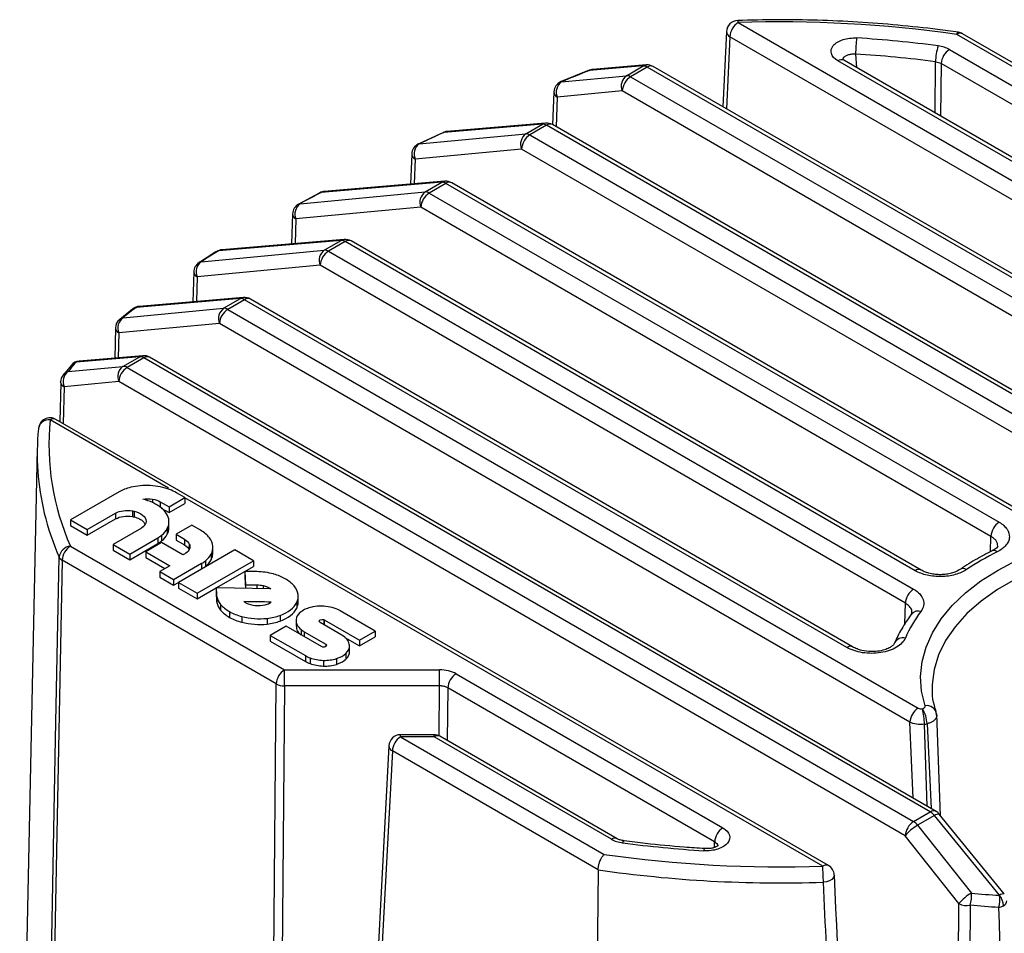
# Paper-space layout '_Isométrica' of a CAD drawing. Header units: millimetres. Extents: x -42 to 42, y -54 to 63.
# Tile 6 of 7: x -33 to 10, y 24 to 63. Entities that reach past the tile are written whole.
import ezdxf

# ---------------------------------------------------------------- set-up
doc = ezdxf.new("R2010")
doc.units = ezdxf.units.MM

psp = doc.layouts.new('_Isométrica')

# ---------------------------------------------------------------- linework, layer by layer
at = {"color": 7, "linetype": 'Continuous', "lineweight": 25}
for p, q in [((-1.815, 62.846), (31.344, 43.703)), ((-2.315, 62.462), (-2.472, 59.236)), ((-2.169, 62.241), (-2.32, 59.147)), ((30.991, 43.098), (-2.169, 62.241)), ((16.301, 57.3), (7.566, 62.342)), ((16.551, 57.324), (7.816, 62.367)), ((3.228, 61.498), (3.263, 60.914)), ((7.254, 61.693), (14.865, 57.3)), ((-5.89, 60.985), (-8.195, 60.79)), ((-5.755, 61.027), (-8.06, 60.833)), ((-6.609, 60.569), (-5.89, 60.985)), ((-5.713, 60.937), (-6.432, 60.522)), ((28.039, 41.453), (-5.713, 60.937)), ((28.288, 41.478), (-5.463, 60.962)), ((13.921, 54.592), (2.467, 61.204)), ((14.171, 54.617), (2.717, 61.229)), ((6.635, 58.967), (6.658, 61.165)), ((6.9, 61.088), (6.876, 58.828)), ((14.511, 56.694), (6.9, 61.088)), ((-8.202, 60.799), (-9.411, 60.314)), ((-9.399, 60.306), (-6.609, 60.569)), ((-8.202, 60.799), (-8.202, 60.799)), ((-6.432, 60.522), (27.319, 41.038)), ((-9.41, 60.314), (-9.411, 60.314)), ((-9.722, 59.871), (-9.778, 58.464)), ((-9.575, 59.654), (-9.627, 58.377)), ((-6.786, 59.917), (-9.575, 59.654)), ((26.966, 40.432), (-6.786, 59.917)), ((-10.211, 58.49), (-14.444, 58.133)), ((-10.076, 58.533), (-14.309, 58.175)), ((-10.93, 58.075), (-10.211, 58.49)), ((-10.034, 58.443), (-10.754, 58.028)), ((19.596, 41.337), (-10.034, 58.443)), ((19.846, 41.362), (-9.784, 58.468)), ((-14.49, 58.119), (-15.523, 57.641)), ((-15.501, 57.644), (-10.93, 58.075)), ((-10.754, 58.028), (15.09, 43.108)), ((-15.824, 57.205), (-15.869, 55.914)), ((-11.107, 57.422), (-15.677, 56.991)), ((14.737, 42.503), (-11.107, 57.422)), ((-15.677, 56.991), (-15.715, 55.927)), ((-14.532, 55.996), (-19.708, 55.559)), ((-14.398, 56.038), (-19.573, 55.601)), ((-15.252, 55.58), (-14.532, 55.996)), ((-14.356, 55.948), (-15.075, 55.533)), ((10.758, 41.451), (-14.356, 55.948)), ((11.008, 41.475), (-14.106, 55.973)), ((-19.789, 55.528), (-20.702, 55.04)), ((-20.615, 55.075), (-15.252, 55.58)), ((-15.075, 55.533), (9.389, 41.41)), ((-20.938, 54.635), (-20.978, 53.353)), ((-15.428, 54.928), (-20.792, 54.422)), ((9.036, 40.805), (-15.428, 54.928)), ((-20.792, 54.422), (-20.825, 53.366)), ((-18.854, 53.501), (-24.11, 53.057)), ((-18.719, 53.544), (-23.975, 53.1)), ((-19.573, 53.086), (-18.854, 53.501)), ((-18.677, 53.454), (-19.396, 53.038)), ((5.787, 39.331), (-18.677, 53.454)), ((6.037, 39.356), (-18.427, 53.478)), ((-24.225, 53.005), (-24.976, 52.531)), ((-24.854, 52.588), (-19.573, 53.086)), ((-19.396, 53.038), (5.717, 38.541)), ((-19.75, 52.433), (-25.031, 51.935)), ((5.364, 37.936), (-19.75, 52.433)), ((-25.177, 52.147), (-25.214, 50.865)), ((-25.031, 51.935), (-25.061, 50.878)), ((-23.175, 51.006), (-27.654, 50.628)), ((-23.04, 51.049), (-27.519, 50.671)), ((-23.894, 50.591), (-23.175, 51.006)), ((-22.998, 50.959), (-23.717, 50.544)), ((2.846, 36.04), (-22.998, 50.959)), ((3.096, 36.064), (-22.748, 50.984)), ((-27.807, 50.548), (-28.354, 50.113)), ((-28.213, 50.184), (-23.894, 50.591)), ((-23.717, 50.544), (5.913, 33.438)), ((-24.071, 49.939), (-28.39, 49.531)), ((5.56, 32.833), (-24.071, 49.939)), ((-28.536, 49.744), (-28.57, 48.452)), ((-28.39, 49.531), (-28.418, 48.465)), ((-27.496, 48.512), (-30.23, 48.281)), ((-27.361, 48.554), (-30.095, 48.324)), ((-28.215, 48.097), (-27.496, 48.512)), ((-27.319, 48.464), (-28.039, 48.049)), ((6.432, 28.98), (-27.319, 48.464)), ((6.682, 29.005), (-27.069, 48.489)), ((-30.429, 48.155), (-30.784, 47.727)), ((-30.567, 47.875), (-28.215, 48.097)), ((-28.039, 48.049), (5.713, 28.565)), ((-30.887, 47.394), (-30.926, 45.727)), ((-28.392, 47.444), (-30.744, 47.222)), ((5.36, 27.96), (-28.392, 47.444)), ((-30.744, 47.222), (-30.781, 45.643)), ((-26.263, 42.866), (-31.344, 45.799)), ((2.065, 26.681), (-31.094, 45.824)), ((-31.842, 45.441), (-31.843, 45.415)), ((-31.894, 44.577), (-32.647, 9.383)), ((-28.378, 42.716), (-30.466, 41.511)), ((-26.941, 42.399), (-26.941, 42.248)), ((-26.611, 42.289), (-26.236, 42.073)), ((-26.611, 42.289), (-26.611, 42.044)), ((-26.236, 42.073), (-25.556, 42.466)), ((-25.556, 42.466), (-25.917, 42.674)), ((-25.556, 42.466), (-25.556, 42.221)), ((1.815, 26.656), (-25.556, 42.457)), ((-27.808, 41.899), (-27.808, 41.654)), ((-27.736, 41.884), (-27.736, 41.64)), ((-26.568, 42.019), (-26.236, 41.828)), ((-26.236, 41.828), (-25.556, 42.221)), ((-26.236, 42.073), (-26.236, 41.828)), ((-30.466, 41.511), (-29.75, 41.097)), ((-30.466, 41.511), (-30.466, 41.266)), ((-29.75, 41.097), (-28.531, 41.801)), ((-29.75, 40.852), (-28.531, 41.556)), ((-28.531, 41.801), (-28.531, 41.556)), ((-27.222, 41.463), (-27.222, 41.442)), ((-26.239, 41.182), (-26.239, 41.427)), ((-30.466, 41.266), (-29.75, 40.852)), ((-29.75, 41.097), (-29.75, 40.852)), ((-27.423, 41.161), (-28.642, 40.457)), ((-26.311, 41.137), (-26.311, 40.892)), ((-25.256, 41.286), (-25.937, 40.893)), ((-24.885, 41.071), (-25.256, 41.286)), ((-27.926, 40.044), (-26.721, 40.74)), ((-26.721, 40.74), (-26.721, 40.495)), ((-26.554, 40.853), (-26.554, 40.608)), ((-25.937, 40.893), (-25.567, 40.679)), ((-25.937, 40.893), (-25.937, 40.648)), ((-25.937, 40.648), (-25.567, 40.434)), ((-25.567, 40.679), (-25.567, 40.434)), ((9.015, 40.145), (9.036, 40.805)), ((-30.471, 40.383), (-21.284, 35.079)), ((-28.642, 40.457), (-27.926, 40.044)), ((-28.642, 40.457), (-28.642, 40.212)), ((-28.642, 40.212), (-27.926, 39.799)), ((-27.926, 39.799), (-26.721, 40.495)), ((-26.557, 40.535), (-27.238, 40.142)), ((-25.645, 40.008), (-26.557, 40.535)), ((-23.416, 40.224), (-25.831, 38.829)), ((-25.367, 40.476), (-25.367, 40.231)), ((-24.356, 40.089), (-24.356, 40.334)), ((-22.611, 39.758), (-23.416, 40.224)), ((-21.637, 34.474), (-30.825, 39.778)), ((-27.926, 40.044), (-27.926, 39.799)), ((-27.238, 40.142), (-26.201, 39.544)), ((-27.238, 40.142), (-27.238, 39.897)), ((-27.238, 39.897), (-26.414, 39.421)), ((-25.026, 38.364), (-22.611, 39.758)), ((-24.671, 39.76), (-24.671, 39.515)), ((-24.428, 40.045), (-24.428, 39.8)), ((-22.611, 39.758), (-22.611, 39.514)), ((-26.201, 39.544), (-26.635, 39.293)), ((-26.043, 38.952), (-24.838, 39.648)), ((-24.838, 39.648), (-24.838, 39.403)), ((-24.211, 38.59), (-22.982, 39.299)), ((-22.982, 39.299), (-22.611, 39.514)), ((-22.982, 39.299), (-22.957, 38.729)), ((-22.471, 39.292), (-22.982, 39.299)), ((-22.982, 39.299), (-22.982, 39.054)), ((-26.635, 39.293), (-26.043, 38.952)), ((-26.635, 39.293), (-26.635, 39.048)), ((-26.635, 39.048), (-26.043, 38.707)), ((-26.043, 38.952), (-26.043, 38.707)), ((-22.982, 39.054), (-22.961, 38.572)), ((-21.737, 39.184), (-21.757, 39.19)), ((-26.043, 38.707), (-25.831, 38.829)), ((-25.831, 38.829), (-25.831, 38.584)), ((-25.831, 38.829), (-25.026, 38.364)), ((-25.831, 38.584), (-25.026, 38.119)), ((-25.026, 38.119), (-24.211, 38.59)), ((-24.211, 38.59), (-24.198, 38.307)), ((-21.872, 38.556), (-24.211, 38.59)), ((-24.211, 38.59), (-24.211, 38.345)), ((-22.957, 38.729), (-22.469, 38.722)), ((-22.957, 38.729), (-22.957, 38.572)), ((-22.469, 38.722), (-22.469, 38.565)), ((-22.197, 38.692), (-22.197, 38.561)), ((-25.026, 38.364), (-25.026, 38.119)), ((-24.211, 38.345), (-24.198, 38.062)), ((-24.198, 38.307), (-24.198, 38.062)), ((-24.185, 38.204), (-24.185, 37.96)), ((-20.694, 37.983), (-20.694, 38.228)), ((-24.024, 37.887), (-24.024, 37.642)), ((-20.755, 37.966), (-20.755, 37.721)), ((-17.384, 36.741), (-18.886, 37.608)), ((5.341, 37.046), (5.364, 37.936)), ((-23.639, 37.575), (-23.639, 37.33)), ((-23.109, 37.365), (-23.109, 37.12)), ((-22.028, 37.286), (-22.028, 37.041)), ((-21.467, 37.416), (-21.467, 37.171)), ((-20.786, 37.204), (-20.786, 36.959)), ((-19.599, 37.231), (-19.599, 37.018)), ((-19.573, 37.219), (-18.065, 36.349)), ((-19.573, 37.219), (-19.573, 37.003)), ((5.656, 37.51), (5.628, 37.469)), ((-21.213, 36.949), (-21.893, 36.556)), ((-19.701, 36.076), (-21.213, 36.949)), ((-20.565, 36.804), (-20.565, 36.575)), ((-18.819, 36.568), (-19.751, 37.106)), ((-21.893, 36.556), (-20.387, 35.687)), ((-21.893, 36.556), (-21.893, 36.311)), ((-20.433, 36.715), (-19.515, 36.184)), ((-20.433, 36.715), (-20.433, 36.499)), ((-18.687, 36.463), (-18.065, 36.104)), ((-18.065, 36.349), (-17.384, 36.741)), ((-18.065, 36.104), (-17.384, 36.496)), ((-18.065, 36.349), (-18.065, 36.104)), ((-17.384, 36.741), (-17.384, 36.496)), ((-21.893, 36.311), (-20.387, 35.442)), ((-19.515, 36.184), (-19.515, 36.082)), ((-18.492, 35.868), (-18.492, 36.113)), ((-20.387, 35.687), (-20.387, 35.442)), ((-20.185, 35.592), (-20.185, 35.347)), ((-19.047, 35.559), (-19.047, 35.314)), ((-18.651, 35.776), (-18.651, 35.531)), ((-21.284, 35.079), (-14.628, 35.079)), ((-21.284, 34.389), (-21.284, 35.079)), ((-19.615, 35.485), (-19.615, 35.24)), ((-14.628, 34.389), (-14.628, 35.079)), ((-13.921, 34.91), (-2.467, 28.298)), ((-21.887, 5.859), (-21.637, 34.474)), ((-21.284, 34.389), (-21.534, 5.774)), ((-14.628, 34.389), (-21.284, 34.389)), ((-14.647, 32.244), (-14.628, 34.389)), ((-14.274, 34.305), (-14.294, 32.042)), ((-2.821, 27.693), (-14.274, 34.305)), ((6.518, 34.25), (6.519, 34.209)), ((6.71, 33.095), (6.676, 33.299)), ((6.875, 28.82), (6.707, 33.18)), ((5.702, 29.571), (5.56, 32.833)), ((6.303, 29.224), (6.184, 32.743)), ((6.294, 32.763), (6.466, 29.13)), ((-14.865, 32.294), (-16.301, 32.294)), ((-16.301, 32.203), (-16.301, 32.294)), ((-16.301, 32.203), (-7.566, 27.16)), ((-14.865, 32.203), (-16.301, 32.203)), ((-14.865, 32.203), (-14.865, 32.294)), ((-7.254, 27.809), (-14.865, 32.203)), ((-7.004, 27.834), (-14.615, 32.227)), ((-16.8, 31.82), (-18.259, 3.903)), ((-16.654, 31.597), (-18.113, 3.68)), ((-7.822, 26.499), (-16.654, 31.597)), ((5.713, 28.565), (6.432, 28.98)), ((6.609, 28.823), (5.89, 28.408)), ((9.399, 25.404), (6.609, 28.823)), ((9.609, 25.468), (6.82, 28.888)), ((5.89, 28.408), (8.195, 25.498)), ((7.664, 25.05), (5.36, 27.96)), ((-2.835, 27.456), (-2.821, 27.693))]:
    psp.add_line(p, q, dxfattribs=at)
at = {"color": 7, "linetype": 'Continuous', "lineweight": 25, "flags": 128}
for points in [[(7.566, 62.342), (7.59, 62.388), (7.612, 62.418), (7.633, 62.429), (7.637, 62.429)], [(-5.89, 60.985), (-5.818, 61.016), (-5.755, 61.027)], [(-8.195, 60.79), (-8.2, 60.798), (-8.202, 60.799)], [(-8.195, 60.79), (-8.122, 60.821), (-8.06, 60.833)], [(-9.399, 60.306), (-9.407, 60.314), (-9.41, 60.314)], [(-10.076, 58.533), (-10.139, 58.521), (-10.211, 58.49)], [(-14.49, 58.119), (-14.48, 58.129), (-14.475, 58.132)], [(-14.475, 58.132), (-14.464, 58.135), (-14.444, 58.133)], [(-14.309, 58.175), (-14.372, 58.164), (-14.444, 58.133)], [(-15.536, 57.641), (-15.523, 57.645), (-15.501, 57.644)], [(-14.532, 55.996), (-14.46, 56.026), (-14.398, 56.038)], [(-19.764, 55.545), (-19.768, 55.543), (-19.789, 55.527)], [(-19.708, 55.559), (-19.74, 55.555), (-19.764, 55.545)], [(-19.708, 55.559), (-19.636, 55.589), (-19.573, 55.601)], [(-20.615, 55.075), (-20.649, 55.07), (-20.676, 55.059)], [(-18.854, 53.501), (-18.781, 53.532), (-18.719, 53.544)], [(-24.196, 53.027), (-24.224, 53.006), (-24.225, 53.005)], [(-24.11, 53.057), (-24.038, 53.088), (-23.975, 53.1)], [(-23.175, 51.006), (-23.103, 51.037), (-23.04, 51.049)], [(-27.783, 50.568), (-27.795, 50.559), (-27.807, 50.548)], [(-27.654, 50.628), (-27.582, 50.659), (-27.519, 50.671)], [(-30.23, 48.281), (-30.158, 48.312), (-30.095, 48.324)], [(-27.496, 48.512), (-27.424, 48.543), (-27.361, 48.554)], [(-30.887, 47.394), (-30.89, 47.426), (-30.89, 47.431)], [(6.208, 33.533), (6.06, 34.162), (6.018, 34.796), (6.082, 35.429), (6.252, 36.055), (6.527, 36.67), (6.903, 37.266), (7.377, 37.838), (7.945, 38.381), (8.601, 38.89), (9.34, 39.359), (10.153, 39.786), (11.035, 40.164), (11.975, 40.492), (12.967, 40.766), (13.999, 40.983), (15.063, 41.142), (16.148, 41.24), (17.245, 41.277), (18.343, 41.253), (19.432, 41.167)], [(19.341, 40.483), (18.245, 40.567), (17.14, 40.586), (16.037, 40.541), (14.948, 40.431), (13.884, 40.257), (12.856, 40.022), (11.875, 39.728), (10.951, 39.377), (10.094, 38.974), (9.312, 38.523), (8.614, 38.028), (8.007, 37.494), (7.497, 36.928), (7.09, 36.335), (6.789, 35.721), (6.598, 35.092), (6.519, 34.455), (6.518, 34.25)], [(-31.635, 4.488), (-31.404, 16.533), (-31.255, 24.326), (-31.106, 32.119), (-30.957, 39.912)], [(-30.825, 39.778), (-31.205, 19.942), (-31.504, 4.356)], [(-6.77, 27.654), (-6.748, 27.701), (-6.727, 27.731), (-6.708, 27.742), (-6.704, 27.742)], [(-3.282, 27.316), (-3.272, 27.364), (-3.262, 27.394), (-3.252, 27.407), (-3.246, 27.404)], [(-7.822, 26.499), (-8.071, 3.55), (-8.267, -14.482)], [(2.315, 26.273), (2.313, 26.243), (2.282, 26.163), (2.212, 26.09), (2.11, 26.03), (1.984, 25.988), (1.844, 25.967)], [(7.383, -18.668), (7.542, 5.814), (7.664, 25.05)], [(8.145, 24.975), (8.048, 10.11), (7.984, 0.492), (7.921, -9.126), (7.857, -18.744)]]:
    psp.add_lwpolyline(points, dxfattribs=at)
at = {"color": 7, "linetype": 'Continuous', "lineweight": 25}
for centre, radius, start, end in [((-1.815, 62.437), 0.5, 91.9147, 177.1749), ((-1.399, 62.197), 0.77, 122.6523, 176.7703), ((-1.995, 62.86), 0.181, 355.4708, 25.2452), ((0.007, 9.193), 53.684, 81.9056, 91.9456), ((-2.056, 62.474), 0.259, 182.5868, 244.1595), ((7.717, 61.492), 4.489, 171.1028, 179.9203), ((0.09, 11.134), 51.152, 82.4964, 86.4219), ((7.712, 62.151), 0.24, 64.1284, 127.1821), ((7.566, 61.934), 0.5, 60.0027, 81.8424), ((8.861, 61.156), 2.203, 161.7004, 179.7585), ((0.088, 11.286), 50.31, 82.4964, 86.4219), ((7.67, 61.045), 0.77, 122.6523, 176.7703), ((-5.877, 60.678), 0.307, 57.6507, 92.3578), ((-5.713, 60.529), 0.5, 60.0027, 94.8271), ((-5.568, 60.746), 0.24, 64.1284, 127.1821), ((2.613, 61.005), 0.247, 65.0771, 126.2333), ((-8.018, 60.335), 0.5, 94.8271, 111.6222), ((-6.288, 60.132), 0.542, 126.2976, 203.3966), ((-6.017, 59.874), 0.77, 122.6523, 176.7703), ((-6.597, 60.263), 0.307, 57.6507, 92.3578), ((-9.222, 59.851), 0.5, 112.1431, 177.6821), ((-9.078, 59.869), 0.542, 126.2976, 203.3966), ((-9.474, 59.88), 0.248, 182.0488, 245.7985), ((-10.199, 58.184), 0.307, 57.6507, 92.3578), ((-10.034, 58.035), 0.5, 60.0027, 94.8271), ((-9.888, 58.244), 0.247, 65.0771, 126.2333), ((-14.267, 57.677), 0.5, 94.8271, 114.5377), ((-10.609, 57.638), 0.542, 126.2976, 203.3966), ((-10.338, 57.379), 0.77, 122.6523, 176.7703), ((-10.918, 57.768), 0.307, 57.6507, 92.3578), ((-15.324, 57.188), 0.5, 115.1034, 177.9829), ((-15.18, 57.207), 0.542, 126.2976, 203.3966), ((-15.573, 57.22), 0.251, 183.371, 245.4299), ((-14.52, 55.689), 0.307, 57.6507, 92.3578), ((-14.356, 55.54), 0.5, 60.0027, 94.8271), ((-14.21, 55.749), 0.247, 65.0771, 126.2333), ((-19.531, 55.103), 0.5, 94.8271, 117.7423), ((-14.931, 55.143), 0.542, 126.2976, 203.3966), ((-14.659, 54.884), 0.77, 122.6523, 176.7703), ((-15.239, 55.274), 0.307, 57.6507, 92.3578), ((-20.438, 54.619), 0.5, 118.428, 178.1963), ((-20.294, 54.637), 0.542, 126.2976, 203.3966), ((-20.684, 54.653), 0.254, 184.0503, 245.0181), ((-18.841, 53.194), 0.307, 57.6507, 92.3578), ((-18.677, 53.045), 0.5, 60.0027, 94.8271), ((-18.532, 53.262), 0.24, 64.1284, 127.1821), ((-23.933, 52.601), 0.5, 94.8271, 121.7767), ((-24.082, 52.841), 0.218, 97.2884, 121.6277), ((-19.252, 52.649), 0.542, 126.2976, 203.3966), ((-18.98, 52.39), 0.77, 122.6523, 176.7703), ((-19.56, 52.779), 0.307, 57.6507, 92.3578), ((-24.677, 52.132), 0.5, 122.7128, 178.3648), ((-24.533, 52.151), 0.542, 126.2976, 203.3966), ((-24.819, 52.352), 0.239, 98.4259, 122.5674), ((-24.931, 52.16), 0.246, 183.1693, 246.1556), ((-23.162, 50.7), 0.307, 57.6507, 92.3578), ((-22.998, 50.551), 0.5, 60.0027, 94.8271), ((-22.853, 50.768), 0.24, 64.1284, 127.1821), ((-27.477, 50.173), 0.5, 94.8271, 127.7263), ((-27.584, 50.309), 0.327, 102.3681, 127.5736), ((-23.573, 50.154), 0.542, 126.2976, 203.3966), ((-23.302, 49.895), 0.77, 122.6523, 176.7703), ((-23.881, 50.285), 0.307, 57.6507, 92.3578), ((-28.036, 49.728), 0.5, 129.2305, 178.5089), ((-27.892, 49.747), 0.542, 126.2976, 203.3966), ((-28.134, 49.847), 0.346, 103.1335, 129.0709), ((-28.29, 49.757), 0.247, 183.1332, 246.0438), ((-30.053, 47.825), 0.5, 94.8271, 138.7933), ((-30.113, 47.877), 0.421, 106.0544, 138.5783), ((-27.483, 48.205), 0.307, 57.6507, 92.3578), ((-27.319, 48.056), 0.5, 60.0027, 94.8271), ((-27.173, 48.265), 0.247, 65.0771, 126.2333), ((-30.246, 47.438), 0.542, 126.2976, 203.3966), ((-30.443, 47.459), 0.434, 106.5896, 141.8084), ((-27.894, 47.659), 0.542, 126.2976, 203.3966), ((-27.623, 47.401), 0.77, 122.6523, 176.7703), ((-28.203, 47.79), 0.307, 57.6507, 92.3578), ((-30.39, 47.419), 0.5, 141.9472, 178.6414), ((-30.625, 47.466), 0.271, 195.5601, 244.1263), ((-31.344, 45.391), 0.5, 60.0027, 174.2716), ((-31.4, 45.352), 0.45, 82.8393, 168.693), ((-20.527, 44.764), 10.866, 174.5348, 203.7758), ((-31.198, 45.6), 0.247, 65.0771, 126.2333), ((-21.13, 44.351), 10.766, 174.3319, 193.677), ((-20.127, 44.592), 11.797, 193.6646, 203.3723), ((9.805, 40.762), 0.77, 122.6523, 176.7703), ((-30.421, 39.846), 0.539, 95.3367, 172.9259), ((-30.056, 39.735), 0.77, 122.6523, 176.7703), ((9.162, 39.973), 0.221, 49.4381, 112.4196), ((-30.683, 40.049), 0.306, 206.4635, 242.3181), ((14.456, 29.695), 11.646, 116.2436, 123.751), ((5.932, 39.14), 0.24, 63.9208, 127.2028), ((7.84, 39.153), 0.268, 57.294, 120.0543), ((6.133, 37.892), 0.77, 122.6523, 176.7703), ((10.378, 34.262), 5.469, 142.625, 156.4933), ((5.912, 37.234), 0.368, 70.9979, 140.3705), ((5.265, 36.049), 0.406, 76.1647, 153.1816), ((2.991, 35.849), 0.239, 63.4285, 127.2516), ((-20.868, 34.43), 0.77, 122.6523, 176.7703), ((-13.505, 34.261), 0.77, 122.6523, 176.7703), ((-21.294, 35.128), 0.739, 242.3183, 270.7855), ((6.329, 32.79), 0.77, 122.6523, 176.7703), ((3.54, 32.715), 2.644, 0.6038, 15.1656), ((5.038, 32.723), 1.257, 1.8517, 32.9525), ((6.296, 33.137), 0.406, 6.701, 102.6299), ((6.076, 33.608), 0.872, 277.1421, 284.4745), ((-16.301, 31.794), 0.5, 90, 177.0088), ((-15.885, 31.554), 0.77, 122.6523, 176.7703), ((-14.865, 31.794), 0.5, 60.0027, 90), ((-14.72, 32.011), 0.24, 64.1284, 127.1821), ((-16.541, 31.831), 0.259, 182.2298, 244.1228), ((6.578, 28.781), 0.247, 65.0771, 126.2333), ((6.096, 28.423), 0.651, 37.9787, 58.8941), ((6.782, 28.634), 0.256, 81.5965, 132.4708), ((6.432, 28.572), 0.5, 39.2069, 60.0027), ((6.129, 27.916), 0.77, 122.6523, 176.7703), ((6.815, 26.776), 1.876, 119.5541, 140.8899), ((5.377, 28.008), 0.651, 37.9787, 58.8941), ((-2.052, 27.649), 0.77, 122.6523, 176.7703), ((-7.109, 27.617), 0.24, 64.2949, 127.1654), ((-0.09, 78.369), 51.152, 262.4964, 266.4219), ((-0.007, 80.309), 53.684, 261.9056, 271.9456), ((1.96, 26.465), 0.24, 64.1284, 127.1821), ((-6.522, 25.962), 8.366, 0.0382, 4.7641), ((1.815, 26.248), 0.5, 2.7652, 60.0027), ((-0.008, 80.445), 54.509, 261.7584, 271.9474), ((9.12, 23.867), 1.876, 119.5541, 140.8899), ((6.914, 25.355), 1.289, 342.8573, 6.3935), ((8.193, 25.213), 1.221, 344.3655, 9.008), ((9.572, 25.215), 0.256, 81.5965, 132.4708), ((8.802, 24.909), 0.775, 3.7677, 39.6456), ((8.02, 25.753), 0.788, 243.1367, 279.1439), ((9.246, 25.533), 0.661, 280.7256, 299.9348), ((9.473, 25.187), 0.249, 294.2807, 356.5428)]:
    psp.add_arc(centre, radius, start, end, dxfattribs=at)
for points, knots in [([(7.637, 62.429), (7.341, 62.469), (6.482, 62.588), (5.045, 62.743), (3.325, 62.876), (1.595, 62.953), (-0.126, 62.979), (-1.268, 62.951), (-1.832, 62.937)], [0, 0, 0, 0, 0.095752, 0.2774698, 0.4591885, 0.6408971, 0.8226004, 1, 1, 1, 1]), ([(2.467, 61.204), (2.321, 61.289), (2.223, 61.398), (2.153, 61.632), (2.183, 61.755), (2.36, 61.968), (2.509, 62.059), (2.866, 62.174), (3.076, 62.199), (3.282, 62.186)], [0, 0, 0, 0, 0.25, 0.25, 0.5, 0.5, 0.75, 0.75, 1, 1, 1, 1]), ([(2.679, 61.245), (2.678, 61.252), (2.676, 61.289), (2.717, 61.353), (2.803, 61.426), (2.926, 61.478), (3.073, 61.506), (3.176, 61.501), (3.228, 61.498)], [0, 0, 0, 0, 0.0402376, 0.2317637, 0.4235974, 0.6154639, 0.8073595, 1, 1, 1, 1]), ([(-27.736, 41.64), (-27.658, 41.615), (-27.502, 41.568), (-27.325, 41.455), (-27.29, 41.361), (-27.273, 41.317)], [0, 0, 0, 0, 0.3511126, 0.6951986, 1, 1, 1, 1]), ([(-26.311, 40.892), (-26.284, 40.954), (-26.242, 41.049), (-26.243, 41.147), (-26.243, 41.182)], [0, 0, 0, 0, 0.646612, 1, 1, 1, 1]), ([(9.389, 41.41), (9.462, 41.368), (9.527, 41.322), (9.64, 41.222), (9.688, 41.169), (9.8, 41.003), (9.835, 40.883), (9.823, 40.706), (9.809, 40.646), (9.759, 40.531), (9.724, 40.475), (9.635, 40.369), (9.58, 40.317), (9.455, 40.223), (9.385, 40.18), (9.306, 40.141)], [0, 0, 0, 0, 0.125, 0.125, 0.25, 0.25, 0.5, 0.5, 0.625, 0.625, 0.75, 0.75, 0.875, 0.875, 1, 1, 1, 1]), ([(9.327, 40.389), (9.325, 40.425), (9.322, 40.5), (9.265, 40.611), (9.173, 40.717), (9.081, 40.776), (9.036, 40.805)], [0, 0, 0, 0, 0.232453, 0.4878446, 0.7437713, 1, 1, 1, 1]), ([(9.084, 40.181), (8.936, 40.106), (8.524, 39.896), (8.07, 39.626), (7.771, 39.429), (7.706, 39.386)], [0, 0, 0, 0, 0.3035, 0.84863, 1, 1, 1, 1]), ([(9.328, 40.39), (9.318, 40.36), (9.298, 40.297), (9.157, 40.221), (9.084, 40.181)], [0, 0, 0, 0, 0.481198, 1, 1, 1, 1]), ([(-24.428, 39.8), (-24.401, 39.861), (-24.36, 39.957), (-24.36, 40.055), (-24.36, 40.089)], [0, 0, 0, 0, 0.646588, 1, 1, 1, 1]), ([(7.985, 39.379), (7.918, 39.333), (7.843, 39.293), (7.68, 39.22), (7.591, 39.189), (7.314, 39.112), (7.109, 39.082), (6.802, 39.076), (6.698, 39.08), (6.495, 39.1), (6.396, 39.115), (6.204, 39.159), (6.112, 39.186), (5.94, 39.251), (5.861, 39.289), (5.787, 39.331)], [0, 0, 0, 0, 0.125, 0.125, 0.25, 0.25, 0.5, 0.5, 0.625, 0.625, 0.75, 0.75, 0.875, 0.875, 1, 1, 1, 1]), ([(7.706, 39.386), (7.652, 39.354), (7.545, 39.29), (7.344, 39.22), (7.124, 39.175), (6.891, 39.156), (6.655, 39.165), (6.427, 39.203), (6.215, 39.265), (6.096, 39.325), (6.037, 39.356)], [0, 0, 0, 0, 0.124537, 0.249181, 0.373801, 0.498559, 0.623896, 0.748803, 0.874367, 1, 1, 1, 1]), ([(5.717, 38.541), (5.931, 38.418), (6.075, 38.258), (6.158, 38.004), (6.164, 37.917), (6.13, 37.745), (6.092, 37.662), (6.031, 37.582)], [0, 0, 0, 0, 0.5, 0.5, 0.75, 0.75, 1, 1, 1, 1]), ([(-20.755, 37.721), (-20.729, 37.785), (-20.693, 37.872), (-20.698, 37.96), (-20.699, 37.983)], [0, 0, 0, 0, 0.743593, 1, 1, 1, 1]), ([(5.647, 37.508), (5.649, 37.551), (5.651, 37.651), (5.556, 37.804), (5.428, 37.891), (5.364, 37.936)], [0, 0, 0, 0, 0.269195, 0.633753, 1, 1, 1, 1]), ([(5.633, 37.475), (5.553, 37.366), (5.327, 37.055), (5.086, 36.638), (4.946, 36.327), (4.903, 36.233)], [0, 0, 0, 0, 0.271982, 0.777965, 1, 1, 1, 1]), ([(-20.776, 36.959), (-20.769, 36.885), (-20.756, 36.741), (-20.627, 36.618), (-20.565, 36.559)], [0, 0, 0, 0, 0.519731, 1, 1, 1, 1]), ([(5.362, 36.444), (5.298, 36.294), (5.165, 36.157), (4.889, 35.993), (4.785, 35.946), (4.557, 35.868), (4.436, 35.838), (4.181, 35.797), (4.049, 35.786), (3.786, 35.785), (3.652, 35.795), (3.398, 35.834), (3.274, 35.863), (3.045, 35.939), (2.94, 35.985), (2.846, 36.04)], [0, 0, 0, 0, 0.25, 0.25, 0.375, 0.375, 0.5, 0.5, 0.625, 0.625, 0.75, 0.75, 0.875, 0.875, 1, 1, 1, 1]), ([(4.906, 36.241), (4.884, 36.203), (4.845, 36.138), (4.706, 36.034), (4.52, 35.946), (4.245, 35.875), (3.885, 35.848), (3.547, 35.891), (3.279, 35.971), (3.158, 36.033), (3.096, 36.064)], [0, 0, 0, 0, 0.126526, 0.219235, 0.332003, 0.465751, 0.621205, 0.798744, 0.896498, 1, 1, 1, 1]), ([(-13.921, 34.91), (-14.011, 34.962), (-14.123, 35.006), (-14.368, 35.064), (-14.5, 35.079), (-14.628, 35.079)], [0, 0, 0, 0, 0.5, 0.5, 1, 1, 1, 1]), ([(-14.274, 34.305), (-14.29, 34.314), (-14.322, 34.331), (-14.377, 34.352), (-14.436, 34.369), (-14.498, 34.381), (-14.562, 34.388), (-14.606, 34.389), (-14.628, 34.389)], [0, 0, 0, 0, 0.166673, 0.333339, 0.5, 0.666661, 0.833327, 1, 1, 1, 1]), ([(6.684, 33.278), (6.657, 33.369), (6.578, 33.641), (6.519, 33.953), (6.525, 34.174), (6.527, 34.213)], [0, 0, 0, 0, 0.2912974, 0.8764867, 1, 1, 1, 1]), ([(6.092, 33.406), (6.133, 33.417), (6.167, 33.435), (6.209, 33.481), (6.216, 33.508), (6.208, 33.533)], [0, 0, 0, 0, 0.5, 0.5, 1, 1, 1, 1]), ([(6.699, 33.185), (6.703, 33.169), (6.712, 33.14), (6.711, 33.096), (6.703, 33.055), (6.688, 33.019), (6.67, 32.988), (6.651, 32.961), (6.613, 32.919), (6.544, 32.864), (6.429, 32.804), (6.338, 32.777), (6.294, 32.763)], [0, 0, 0, 0, 0.092327, 0.179449, 0.260062, 0.333128, 0.397874, 0.453774, 0.500501, 0.672355, 0.840133, 1, 1, 1, 1]), ([(6.184, 32.743), (6.075, 32.73), (5.956, 32.731), (5.735, 32.763), (5.636, 32.794), (5.56, 32.833)], [0, 0, 0, 0, 0.5, 0.5, 1, 1, 1, 1]), ([(-2.467, 28.298), (-2.321, 28.213), (-2.223, 28.104), (-2.153, 27.87), (-2.183, 27.747), (-2.36, 27.534), (-2.509, 27.443), (-2.866, 27.328), (-3.076, 27.303), (-3.282, 27.316)], [0, 0, 0, 0, 0.25, 0.25, 0.5, 0.5, 0.75, 0.75, 1, 1, 1, 1]), ([(-6.704, 27.742), (-6.764, 27.752), (-6.88, 27.773), (-6.963, 27.814), (-7.004, 27.834)], [0, 0, 0, 0, 0.511682, 1, 1, 1, 1]), ([(-3.251, 27.407), (-3.543, 27.427), (-4.391, 27.484), (-5.544, 27.595), (-6.397, 27.703), (-6.704, 27.742)], [0, 0, 0, 0, 0.251724, 0.730902, 1, 1, 1, 1]), ([(-2.671, 27.531), (-2.67, 27.533), (-2.669, 27.54), (-2.678, 27.53), (-2.712, 27.509), (-2.774, 27.475), (-2.878, 27.438), (-3.042, 27.405), (-3.176, 27.406), (-3.251, 27.407)], [0, 0, 0, 0, 0.040264, 0.169147, 0.25681, 0.372733, 0.532684, 0.740534, 1, 1, 1, 1]), ([(-2.821, 27.693), (-2.788, 27.672), (-2.724, 27.63), (-2.68, 27.572), (-2.68, 27.538), (-2.68, 27.533)], [0, 0, 0, 0, 0.462004, 0.922967, 1, 1, 1, 1]), ([(-7.822, 26.499), (-7.821, 26.516), (-7.82, 26.552), (-7.814, 26.61), (-7.803, 26.671), (-7.787, 26.735), (-7.768, 26.8), (-7.741, 26.876), (-7.701, 26.967), (-7.641, 27.074), (-7.593, 27.13), (-7.566, 27.16)], [0, 0, 0, 0, 0.0789313, 0.1595251, 0.2418743, 0.3260664, 0.4121829, 0.5003002, 0.631505, 0.7980785, 1, 1, 1, 1]), ([(4.433, -18.851), (4.093, -11.452), (3.402, 3.581), (2.681, 18.63), (2.315, 26.273)], [0, 0, 0, 0, 0.492188, 1, 1, 1, 1]), ([(3.994, -19.153), (3.814, -15.281), (3.457, -7.613), (2.918, 3.78), (2.382, 14.947), (2.022, 22.319), (1.844, 25.967)], [0, 0, 0, 0, 0.257614, 0.510152, 0.757614, 1, 1, 1, 1])]:
    psp.add_open_spline(points, degree=3, knots=knots, dxfattribs=at)
for points in [[(7.254, 61.693), (7.121, 61.77), (6.953, 61.824), (6.77, 61.848)], [(6.658, 61.165), (6.75, 61.154), (6.834, 61.127), (6.9, 61.088)], [(-8.195, 60.79), (-8.598, 60.63), (-9, 60.469), (-9.399, 60.306)], [(-14.444, 58.133), (-14.8, 57.97), (-15.152, 57.807), (-15.501, 57.644)], [(-19.708, 55.559), (-20.015, 55.397), (-20.317, 55.236), (-20.615, 55.075)], [(-24.11, 53.057), (-24.364, 52.9), (-24.612, 52.743), (-24.854, 52.588)], [(-27.654, 50.628), (-27.847, 50.479), (-28.033, 50.331), (-28.213, 50.184)], [(-30.23, 48.281), (-30.35, 48.144), (-30.463, 48.008), (-30.567, 47.875)], [(-27.882, 42.908), (-28.07, 42.861), (-28.232, 42.797), (-28.378, 42.716)], [(-27.043, 42.983), (-27.335, 42.997), (-27.617, 42.971), (-27.882, 42.908)], [(-26.214, 42.815), (-26.467, 42.91), (-26.748, 42.967), (-27.043, 42.983)], [(-25.917, 42.674), (-26.009, 42.727), (-26.107, 42.773), (-26.214, 42.815)], [(-27.364, 42.401), (-27.226, 42.424), (-27.082, 42.422), (-26.941, 42.399)], [(-26.593, 42.045), (-26.793, 42.2), (-27.056, 42.325), (-27.364, 42.401)], [(-26.941, 42.399), (-26.814, 42.377), (-26.709, 42.342), (-26.611, 42.289)], [(-28.531, 41.801), (-28.336, 41.906), (-28.075, 41.942), (-27.808, 41.899)], [(-27.808, 41.899), (-27.784, 41.894), (-27.76, 41.89), (-27.736, 41.884)], [(-27.736, 41.884), (-27.435, 41.814), (-27.234, 41.647), (-27.222, 41.463)], [(-26.241, 41.474), (-26.26, 41.678), (-26.379, 41.875), (-26.593, 42.045)], [(-28.531, 41.556), (-28.336, 41.661), (-28.075, 41.697), (-27.808, 41.654)], [(-27.808, 41.654), (-27.784, 41.65), (-27.76, 41.645), (-27.736, 41.64)], [(-27.222, 41.442), (-27.229, 41.334), (-27.298, 41.239), (-27.423, 41.161)], [(-26.311, 41.137), (-26.255, 41.247), (-26.232, 41.358), (-26.241, 41.474)], [(-26.554, 40.853), (-26.445, 40.94), (-26.366, 41.033), (-26.311, 41.137)], [(-24.503, 40.742), (-24.595, 40.866), (-24.721, 40.974), (-24.885, 41.071)], [(-26.721, 40.74), (-26.66, 40.775), (-26.605, 40.813), (-26.554, 40.853)], [(-26.721, 40.495), (-26.66, 40.531), (-26.605, 40.568), (-26.554, 40.608)], [(-26.554, 40.608), (-26.445, 40.695), (-26.366, 40.788), (-26.311, 40.892)], [(-25.567, 40.679), (-25.47, 40.619), (-25.405, 40.554), (-25.367, 40.476)], [(-24.358, 40.381), (-24.37, 40.506), (-24.418, 40.625), (-24.503, 40.742)], [(-25.567, 40.434), (-25.47, 40.374), (-25.405, 40.309), (-25.367, 40.231)], [(-25.367, 40.476), (-25.302, 40.333), (-25.357, 40.194), (-25.515, 40.085)], [(-24.428, 40.045), (-24.373, 40.154), (-24.349, 40.265), (-24.358, 40.381)], [(-25.515, 40.085), (-25.556, 40.058), (-25.601, 40.034), (-25.645, 40.008)], [(-24.838, 39.648), (-24.777, 39.683), (-24.722, 39.72), (-24.671, 39.76)], [(-24.671, 39.76), (-24.562, 39.847), (-24.483, 39.941), (-24.428, 40.045)], [(-24.671, 39.515), (-24.562, 39.602), (-24.483, 39.696), (-24.428, 39.8)], [(-21.757, 39.19), (-21.986, 39.252), (-22.222, 39.285), (-22.471, 39.292)], [(-21.255, 38.987), (-21.399, 39.068), (-21.558, 39.133), (-21.737, 39.184)], [(-20.871, 38.679), (-20.968, 38.794), (-21.096, 38.896), (-21.255, 38.987)], [(-22.469, 38.722), (-22.375, 38.72), (-22.287, 38.711), (-22.197, 38.692)], [(-22.197, 38.692), (-22.071, 38.663), (-21.961, 38.616), (-21.872, 38.556)], [(-20.7, 38.317), (-20.72, 38.443), (-20.776, 38.562), (-20.871, 38.679)], [(-24.198, 38.307), (-24.196, 38.273), (-24.192, 38.239), (-24.185, 38.204)], [(-24.198, 38.062), (-24.196, 38.028), (-24.192, 37.994), (-24.185, 37.96)], [(-24.185, 38.204), (-24.161, 38.094), (-24.108, 37.989), (-24.024, 37.887)], [(-20.755, 37.966), (-20.7, 38.08), (-20.684, 38.197), (-20.7, 38.317)], [(-24.185, 37.96), (-24.161, 37.849), (-24.108, 37.745), (-24.024, 37.642)], [(-24.024, 37.887), (-23.926, 37.77), (-23.8, 37.667), (-23.639, 37.575)], [(-24.024, 37.642), (-23.926, 37.525), (-23.8, 37.422), (-23.639, 37.33)], [(-21.848, 37.986), (-22.239, 37.991), (-22.63, 37.997), (-23.021, 38.004)], [(-23.021, 38.004), (-22.992, 37.985), (-22.961, 37.966), (-22.928, 37.949)], [(-22.928, 37.949), (-22.9, 37.935), (-22.872, 37.923), (-22.842, 37.911)], [(-22.842, 37.911), (-22.594, 37.816), (-22.266, 37.812), (-22.024, 37.897)], [(-22.024, 37.897), (-21.958, 37.921), (-21.898, 37.951), (-21.848, 37.986)], [(-21.467, 37.416), (-21.123, 37.543), (-20.869, 37.737), (-20.755, 37.966)], [(-21.467, 37.171), (-21.123, 37.298), (-20.869, 37.492), (-20.755, 37.721)], [(-20.162, 37.757), (-20.351, 37.707), (-20.502, 37.631), (-20.617, 37.532)], [(-20.06, 37.779), (-20.095, 37.772), (-20.129, 37.765), (-20.162, 37.757)], [(-19.316, 37.768), (-19.566, 37.82), (-19.814, 37.823), (-20.06, 37.779)], [(-18.994, 37.664), (-19.095, 37.709), (-19.198, 37.742), (-19.316, 37.768)], [(-18.886, 37.608), (-18.921, 37.628), (-18.956, 37.646), (-18.994, 37.664)], [(-23.639, 37.575), (-23.481, 37.487), (-23.305, 37.418), (-23.109, 37.365)], [(-23.639, 37.33), (-23.481, 37.242), (-23.305, 37.173), (-23.109, 37.12)], [(-23.109, 37.365), (-22.765, 37.274), (-22.388, 37.247), (-22.028, 37.286)], [(-22.028, 37.286), (-21.825, 37.31), (-21.64, 37.354), (-21.467, 37.416)], [(-20.784, 37.238), (-20.797, 37.084), (-20.722, 36.934), (-20.565, 36.804)], [(-20.617, 37.532), (-20.716, 37.443), (-20.771, 37.346), (-20.784, 37.238)], [(-19.786, 37.133), (-19.843, 37.201), (-19.711, 37.27), (-19.599, 37.231)], [(-19.599, 37.231), (-19.59, 37.227), (-19.581, 37.223), (-19.573, 37.219)], [(-23.109, 37.12), (-22.765, 37.029), (-22.388, 37.002), (-22.028, 37.041)], [(-22.028, 37.041), (-21.825, 37.065), (-21.64, 37.109), (-21.467, 37.171)], [(-20.565, 36.804), (-20.524, 36.772), (-20.481, 36.743), (-20.433, 36.715)], [(-19.751, 37.106), (-19.765, 37.115), (-19.777, 37.123), (-19.786, 37.133)], [(-18.743, 36.518), (-18.768, 36.535), (-18.793, 36.552), (-18.819, 36.568)], [(-18.493, 36.132), (-18.505, 36.273), (-18.589, 36.403), (-18.743, 36.518)], [(-19.492, 36.1), (-19.533, 36.053), (-19.628, 36.039), (-19.701, 36.076)], [(-19.515, 36.184), (-19.477, 36.16), (-19.47, 36.129), (-19.492, 36.1)], [(-18.651, 35.776), (-18.539, 35.884), (-18.487, 36.003), (-18.493, 36.132)], [(-20.387, 35.687), (-20.324, 35.651), (-20.259, 35.62), (-20.185, 35.592)], [(-20.185, 35.592), (-20.009, 35.528), (-19.819, 35.493), (-19.615, 35.485)], [(-19.615, 35.485), (-19.412, 35.481), (-19.223, 35.506), (-19.047, 35.559)], [(-19.047, 35.559), (-18.882, 35.612), (-18.751, 35.684), (-18.651, 35.776)], [(-19.047, 35.314), (-18.882, 35.367), (-18.751, 35.439), (-18.651, 35.531)], [(-18.651, 35.531), (-18.539, 35.639), (-18.487, 35.758), (-18.493, 35.887)], [(-20.387, 35.442), (-20.324, 35.406), (-20.259, 35.375), (-20.185, 35.347)], [(-20.185, 35.347), (-20.009, 35.283), (-19.819, 35.248), (-19.615, 35.24)], [(-19.615, 35.24), (-19.412, 35.236), (-19.223, 35.261), (-19.047, 35.314)], [(5.913, 33.438), (5.96, 33.412), (6.028, 33.399), (6.092, 33.406)], [(-7.254, 27.809), (-7.121, 27.732), (-6.953, 27.679), (-6.77, 27.654)], [(8.195, 25.498), (8.598, 25.459), (9, 25.427), (9.399, 25.404)], [(9.369, 24.884), (8.962, 24.906), (8.554, 24.936), (8.145, 24.975)], [(11.087, -18.181), (10.523, -3.831), (9.951, 10.523), (9.369, 24.884)]]:
    psp.add_open_spline(points, degree=3, dxfattribs=at)

doc.saveas('drawing.dxf')
